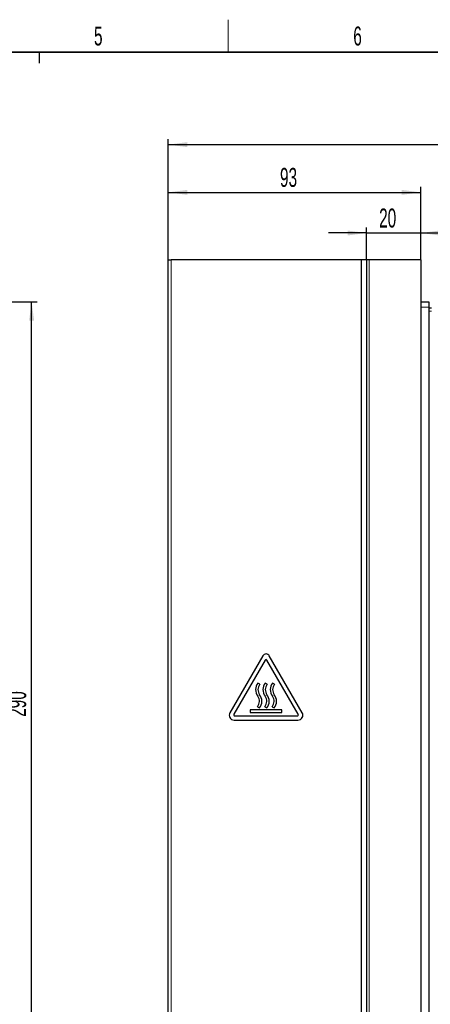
# Model space of a CAD drawing. Header units: millimetres. Extents: x 5 to 418, y 2 to 292.
# Tile 34 of 38: x 226 to 302, y 107 to 288. Entities that reach past the tile are written whole.
import ezdxf

# ---------------------------------------------------------------- set-up
doc = ezdxf.new("R2010")
doc.units = ezdxf.units.MM
doc.layers.add('SLD-0', color=7, linetype='Continuous')
doc.styles.add('SLDTEXTSTYLE0', font='TXT', dxfattribs={"width": 0.605})
doc.dimstyles.new('SLDDIMSTYLE0', dxfattribs={"dimtxt": 3.5, "dimasz": 3.5, "dimexe": 0, "dimexo": 0.0625, "dimgap": 0.875, "dimtad": 1, "dimlfac": 2, "dimrnd": 1e-09, "dimzin": 12, "dimdsep": 46, "dimtxsty": 'SLDTEXTSTYLE0', "dimsah": 1, "dimcen": 0.09, "dimadec": 0, "dimazin": 3, "dimtfac": 1, "dimtofl": 0, "dimtmove": 0, "dimatfit": 3, "dimfxl": 1, "dimfrac": 2, "dimtolj": 1, "dimtzin": 12, "dimarcsym": 0})
doc.dimstyles.new('SLDDIMSTYLE1', dxfattribs={"dimtxt": 3.5, "dimasz": 3.5, "dimexe": 0, "dimexo": 0.0625, "dimgap": 0.875, "dimtad": 1, "dimlfac": 2, "dimrnd": 1e-09, "dimzin": 12, "dimdsep": 46, "dimtxsty": 'SLDTEXTSTYLE0', "dimsah": 1, "dimcen": 0.09, "dimadec": 0, "dimazin": 3, "dimtfac": 1, "dimtmove": 0, "dimatfit": 0, "dimfxl": 1, "dimfrac": 2, "dimtolj": 1, "dimtzin": 12, "dimarcsym": 0})

# ---------------------------------------------------------------- blocks, each defined once
blk = doc.blocks.new('_D_9')
at = {"layer": 'SLD-0', "color": 7}
for p, q in [((168.08, 236.5), (229.58, 236.5)), ((228.58, 91.5), (228.58, 236.5)), ((168.08, 91.5), (229.58, 91.5))]:
    blk.add_line(p, q, dxfattribs=at)
for points in [[(228.58, 236.5), (228.12, 233), (229.04, 233)], [(228.58, 91.5), (229.04, 95), (228.12, 95)]]:
    blk.add_solid(points, dxfattribs=at)
at = {"layer": 'SLD-0', "color": 7, "insert": (224.07, 159.99), "char_height": 3.5, "attachment_point": 1, "rotation": 90, "style": 'SLDTEXTSTYLE0'}
blk.add_mtext('290', dxfattribs=at)
blk = doc.blocks.new('_D_11')
at = {"layer": 'SLD-0', "color": 7}
for p, q in [((253.75, 244.25), (253.75, 257.67)), ((253.75, 256.67), (300.25, 256.67)), ((300.25, 244.25), (300.25, 257.67))]:
    blk.add_line(p, q, dxfattribs=at)
for points in [[(253.75, 256.67), (257.25, 256.21), (257.25, 257.13)], [(300.25, 256.67), (296.75, 257.13), (296.75, 256.21)]]:
    blk.add_solid(points, dxfattribs=at)
at = {"layer": 'SLD-0', "color": 7, "insert": (274.32, 261.18), "char_height": 3.5, "attachment_point": 1, "style": 'SLDTEXTSTYLE0'}
blk.add_mtext('93', dxfattribs=at)
blk = doc.blocks.new('_D_12')
at = {"layer": 'SLD-0', "color": 7}
for p, q in [((290.25, 249.18), (283.25, 249.18)), ((290.25, 244.25), (290.25, 250.18)), ((290.25, 249.18), (300.25, 249.18)), ((300.25, 244.25), (300.25, 250.18)), ((300.25, 249.18), (307.25, 249.18))]:
    blk.add_line(p, q, dxfattribs=at)
for points in [[(290.25, 249.18), (286.75, 249.64), (286.75, 248.72)], [(300.25, 249.18), (303.75, 248.72), (303.75, 249.64)]]:
    blk.add_solid(points, dxfattribs=at)
at = {"layer": 'SLD-0', "color": 7, "insert": (292.57, 253.69), "char_height": 3.5, "attachment_point": 1, "style": 'SLDTEXTSTYLE0'}
blk.add_mtext('20', dxfattribs=at)
blk = doc.blocks.new('_D_13')
at = {"layer": 'SLD-0', "color": 7}
for p, q in [((253.75, 244.25), (253.75, 266.47)), ((253.75, 265.47), (384.25, 265.47)), ((384.25, 221), (384.25, 266.47))]:
    blk.add_line(p, q, dxfattribs=at)
for points in [[(253.75, 265.47), (257.25, 265.01), (257.25, 265.93)], [(384.25, 265.47), (380.75, 265.93), (380.75, 265.01)]]:
    blk.add_solid(points, dxfattribs=at)
at = {"layer": 'SLD-0', "color": 7, "insert": (314.98, 269.98), "char_height": 3.5, "attachment_point": 1, "style": 'SLDTEXTSTYLE0'}
blk.add_mtext('261', dxfattribs=at)

msp = doc.modelspace()

# ---------------------------------------------------------------- linework, layer by layer
at = {"color": 7, "linetype": 'Continuous', "lineweight": 25}
for p, q in [((253.7451, 83.7518), (253.7451, 244.2518)), ((253.7451, 244.2518), (254.2451, 244.2518)), ((289.2451, 244.2518), (254.2451, 244.2518)), ((289.2451, 244.2518), (289.2451, 83.7518)), ((290.2451, 244.2518), (289.2451, 244.2518)), ((290.2451, 244.2518), (290.2451, 83.7518)), ((290.7451, 244.2518), (290.2451, 244.2518)), ((300.2451, 244.2518), (290.7451, 244.2518)), ((300.2451, 244.2518), (300.2451, 83.7518)), ((300.2451, 236.5018), (301.7451, 236.5018)), ((301.7451, 236.5018), (301.7451, 235.5018)), ((301.7451, 235.5018), (301.7451, 92.5018)), ((302.2451, 235.3518), (301.7451, 235.3518)), ((271.1389, 171.2361), (265.0858, 160.7518)), ((278.4045, 160.7518), (272.3514, 171.2361)), ((271.5719, 170.4361), (265.8219, 160.4768)), ((277.6683, 160.4768), (271.9183, 170.4361)), ((270.6348, 166.0018), (270.2451, 166.2268)), ((271.9848, 166.0018), (271.5951, 166.2268)), ((273.3348, 166.0018), (272.9451, 166.2268)), ((270.1554, 161.8518), (270.5451, 161.6268)), ((271.5054, 161.8518), (271.8951, 161.6268)), ((272.8554, 161.8518), (273.2451, 161.6268)), ((265.9951, 160.1768), (277.4951, 160.1768)), ((274.6701, 161.2768), (268.8201, 161.2768)), ((268.8201, 161.2768), (268.8201, 160.7768)), ((268.8201, 160.7768), (274.6701, 160.7768)), ((274.6701, 160.7768), (274.6701, 161.2768)), ((265.8652, 159.4018), (277.625, 159.4018))]:
    msp.add_line(p, q, dxfattribs=at)
at = {"color": 7, "linetype": 'Continuous', "lineweight": 18}
for p, q in [((254.2451, 244.2518), (254.2451, 83.7518)), ((290.7451, 244.2518), (290.7451, 83.7518)), ((300.2451, 235.5018), (301.7451, 235.5018)), ((302.2451, 234.7518), (301.7451, 234.7518))]:
    msp.add_line(p, q, dxfattribs=at)
at = {"color": 7, "linetype": 'Continuous', "lineweight": 25}
for centre, radius, start, end in [((271.7451, 170.8861), 0.7, 30, 150), ((271.7451, 170.3361), 0.2, 30, 150), ((271.8061, 164.9924), 1.9901, 141.663748, 217.060117), ((271.8061, 164.9924), 1.5462, 139.24548, 217.060117), ((273.1561, 164.9924), 1.9901, 141.663748, 217.060117), ((273.1561, 164.9924), 1.5462, 139.24548, 217.060117), ((274.5061, 164.9924), 1.9901, 141.663748, 217.060117), ((274.5061, 164.9924), 1.5462, 139.24548, 217.060117), ((268.9841, 162.8612), 1.5462, 319.24548, 37.060117), ((268.9841, 162.8612), 1.9901, 321.663748, 37.060117), ((270.3341, 162.8612), 1.5462, 319.24548, 37.060117), ((270.3341, 162.8612), 1.9901, 321.663748, 37.060117), ((271.6841, 162.8612), 1.5462, 319.24548, 37.060117), ((271.6841, 162.8612), 1.9901, 321.663748, 37.060117), ((265.8652, 160.3018), 0.9, 150, 270), ((265.9951, 160.3768), 0.2, 150, 270), ((277.4951, 160.3768), 0.2, 270, 30), ((277.625, 160.3018), 0.9, 270, 30)]:
    msp.add_arc(centre, radius, start, end, dxfattribs=at)
at = {"layer": 'SLD-0', "lineweight": 18}
msp.add_line((264.75, 282.5), (264.75, 288.5), dxfattribs=at)
at = {"layer": 'SLD-0', "lineweight": 35}
msp.add_line((408, 282.5), (26, 282.5), dxfattribs=at)
at = {"layer": 'SLD-0'}
msp.add_line((230, 280.5), (230, 282.5), dxfattribs=at)
msp.add_line((230, 280.5), (230, 282.5), dxfattribs=at)

# ---------------------------------------------------------------- texts
at = {"layer": 'SLD-0', "char_height": 3.5, "attachment_point": 2, "style": 'SLDTEXTSTYLE0'}
for s, insert in [('5', (240.8527, 287.243)), ('6', (288.6027, 287.243))]:
    msp.add_mtext(s, dxfattribs=dict(at, insert=insert))

# ---------------------------------------------------------------- dimensions: what is measured, and where the dimension line sits
at = {"layer": 'SLD-0', "color": 7}
for base, p1, p2, dimstyle, picture, middle in [((384.2451, 265.4675), (253.7451, 244.2518), (384.2451, 221.0018), 'SLDDIMSTYLE0', '_D_13', (318.9951, 265.4675)), ((300.2451, 256.6669), (253.7451, 244.2518), (300.2451, 244.2518), 'SLDDIMSTYLE0', '_D_11', (276.9951, 256.6669)), ((300.2451, 249.1755), (290.2451, 244.2518), (300.2451, 244.2518), 'SLDDIMSTYLE1', '_D_12', (295.2451, 249.1755))]:
    dim = msp.add_linear_dim(base=base, p1=p1, p2=p2, dimstyle=dimstyle, dxfattribs=at)
    dim.commit()
    dim.dimension.update_dxf_attribs({"geometry": picture, "text_midpoint": middle, "dimtype": 160})
dim = msp.add_linear_dim(base=(228.578, 236.5018), p1=(168.078, 91.5018), p2=(168.078, 236.5018), angle=90, dimstyle='SLDDIMSTYLE0', dxfattribs=at)
dim.commit()
dim.dimension.update_dxf_attribs({"geometry": '_D_9', "text_midpoint": (228.578, 164.0018), "dimtype": 160})

doc.saveas('drawing.dxf')
